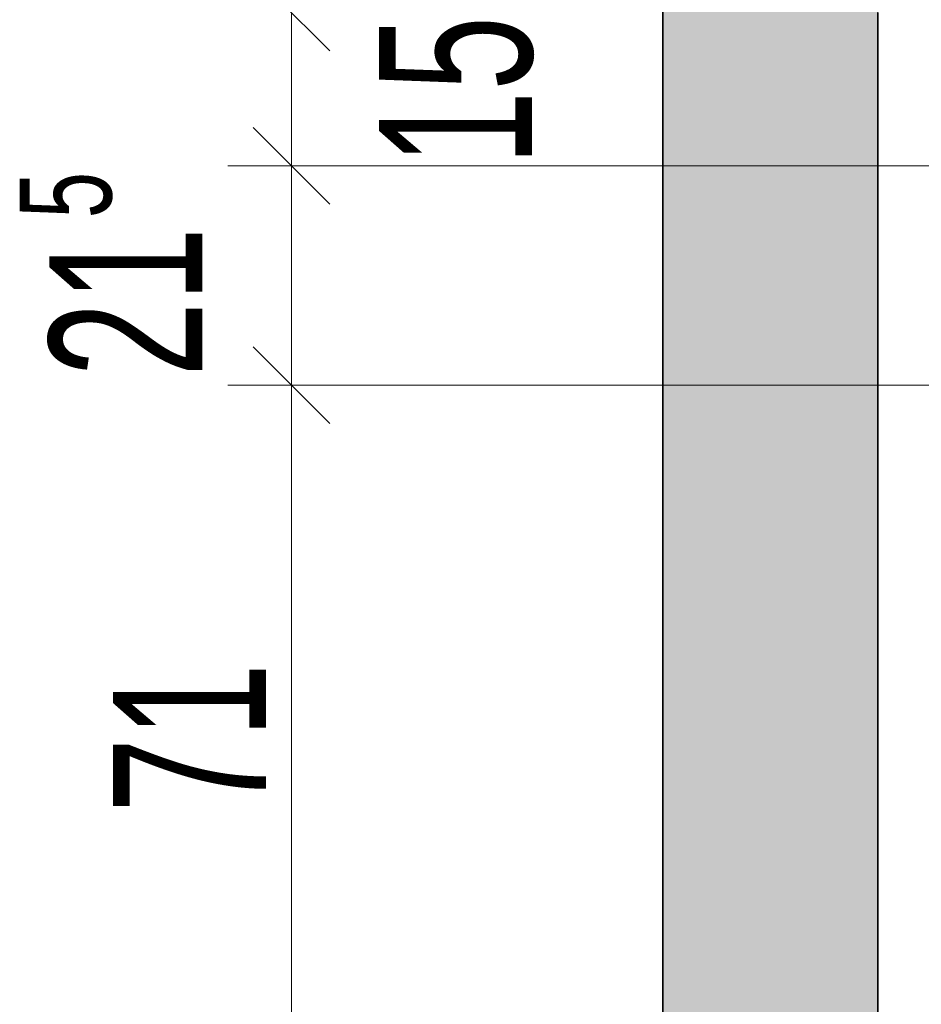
# Model space of a CAD drawing. Extents: x -321 to 526, y -52 to 542.
# Tile 10 of 56: x -180 to -163, y 150 to 169. Entities that reach past the tile are written whole.
import ezdxf
from ezdxf.lldxf.tags import DXFTag

# ---------------------------------------------------------------- set-up
doc = ezdxf.new("R2010")
doc.units = 0
doc.layers.get('0').update_dxf_attribs({"lineweight": 35})
doc.layers.add('Bereich UV2', color=3, linetype='Continuous', lineweight=18, true_color=0x00ff00)
doc.layers.add('D-501 Deckenspiegel Gebäude', color=7, linetype='Continuous', lineweight=25)
doc.layers.add('D-501 Deckenspiegel Text_Maß', color=7, linetype='Continuous', lineweight=25)
doc.styles.get("Standard").update_dxf_attribs({"font": 'arial.ttf'})
tags = doc.linetypes.add('PUNKT2_S9', pattern=[0.025, 0, -0.025]).pattern_tags.tags
tags[6:7] = [DXFTag(74, 4), DXFTag(75, 0), DXFTag(340, '0'), DXFTag(46, 1.0), DXFTag(50, 0.0), DXFTag(44, 0.0), DXFTag(45, 0.0)]
tags[4:5] = [DXFTag(74, 4), DXFTag(75, 0), DXFTag(340, '0'), DXFTag(46, 1.0), DXFTag(50, 0.0), DXFTag(44, 0.0), DXFTag(45, 0.0)]

# ---------------------------------------------------------------- blocks, each defined once
blk = doc.blocks.new('Referenz-A07MYS7IRK', base_point=(-281.008, -47.122))
at = {"layer": 'D-501 Deckenspiegel Gebäude', "color": 0, "lineweight": 35}
for p, q in [((-167.762, 213.614), (-167.772, 12.965)), ((-163.551, 169.495), (-163.551, 91.978))]:
    blk.add_line(p, q, dxfattribs=at)
at = {"layer": 'D-501 Deckenspiegel Gebäude', "color": 0, "lineweight": 13}
blk.add_line((-163.551, 166.495), (-121.551, 166.495), dxfattribs=at)
for points in [[(-167.772, 12.965), (-167.772, 213.614), (-163.551, 12.965)], [(-163.551, 12.965), (-167.772, 213.614), (-163.551, 18.97)], [(-163.551, 18.97), (-167.772, 213.614), (-163.551, 169.495)]]:
    blk.add_solid(points, dxfattribs=at)
at = {"layer": 'D-501 Deckenspiegel Text_Maß', "color": 0, "lineweight": 13}
for p, q in [((-174.294, 168.745), (-175.794, 170.245)), ((-175.044, 166.495), (-175.044, 169.495)), ((-174.294, 165.745), (-175.794, 167.245)), ((-175.044, 166.495), (-176.294, 166.495)), ((-175.044, 166.495), (-173.794, 166.495)), ((-175.044, 162.195), (-175.044, 166.495)), ((-174.294, 161.445), (-175.794, 162.945)), ((-175.044, 162.195), (-176.294, 162.195)), ((-175.044, 162.195), (-173.794, 162.195)), ((-175.044, 148.032), (-175.044, 162.195))]:
    blk.add_line(p, q, dxfattribs=at)
at = {"layer": 'D-501 Deckenspiegel Text_Maß', "color": 0, "linetype": 'PUNKT2_S9', "lineweight": 13, "ltscale": 0.13}
for p, q in [((-175.044, 166.495), (-163.551, 166.495)), ((-175.044, 162.195), (-142.551, 162.195))]:
    blk.add_line(p, q, dxfattribs=at)
at = {"layer": 'D-501 Deckenspiegel Text_Maß', "color": 0, "lineweight": -2, "attachment_point": 1, "rotation": 90}
for s, insert, char_height in [('{\\W0.63;\\fArial;15}', (-173.33, 166.497), 3), ('{\\W0.65;\\fArial;5}', (-180.373, 165.466), 1.8), ('{\\W0.63;\\fArial;21}', (-179.794, 162.358), 3), ('{\\W0.63;\\fArial;71}', (-178.544, 153.816), 3)]:
    blk.add_mtext(s, dxfattribs=dict(at, insert=insert, char_height=char_height))
blk = doc.blocks.new('Polylinie-A07MYS7WRK', base_point=(-163.55, 14.211))
at = {"color": 0, "linetype": 'ByBlock', "lineweight": -2, "ltscale": 0.18}
blk.add_line((-163.55, 19.505), (-163.55, 214.137), dxfattribs=at)

msp = doc.modelspace()

# ---------------------------------------------------------------- block references
at = {"color": 251, "lineweight": 25, "ltscale": 0.25, "true_color": 0x585858}
msp.add_blockref('Referenz-A07MYS7IRK', (-281.008, -47.122), dxfattribs=at)
at = {"layer": 'Bereich UV2', "ltscale": 0.18}
msp.add_blockref('Polylinie-A07MYS7WRK', (-163.55, 14.211), dxfattribs=at)

doc.saveas('drawing.dxf')
